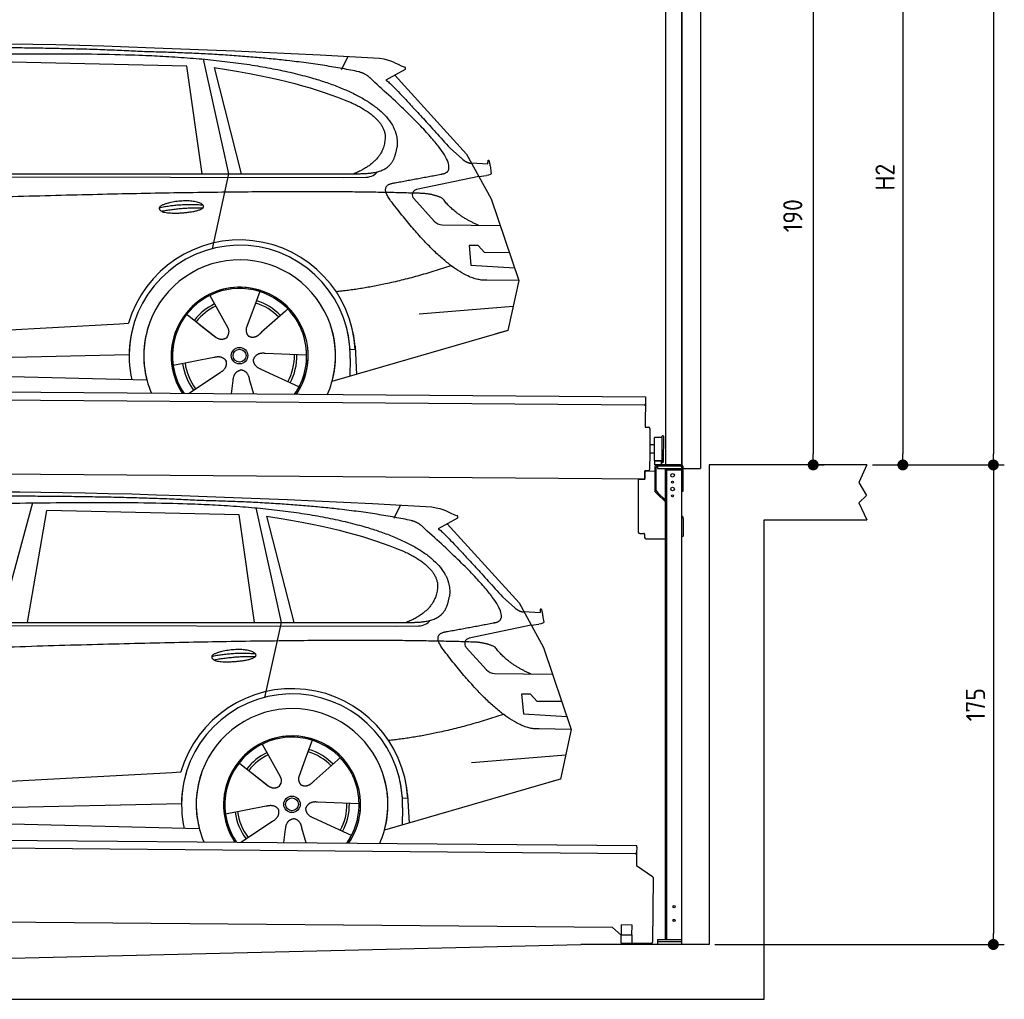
# Model space of a CAD drawing. Header units: millimetres. Extents: x -411 to 6777, y 0 to 6327.
# Tile 5 of 6: x 3183 to 6777, y 0 to 3575. Entities that reach past the tile are written whole.
import ezdxf

# ---------------------------------------------------------------- set-up
doc = ezdxf.new("R2010")
doc.units = ezdxf.units.MM
doc.layers.add('4', color=3, linetype='Continuous')
for name, color, linetype, lineweight in [('car', 10, 'Continuous', 25), ('Plattform', 7, 'Continuous', 25), ('Sichtbare Kanten(DIN)', 7, 'Continuous', 25), ('Ständer vorne', 7, 'Continuous', 25), ('Tor', 200, 'Continuous', 25)]:
    doc.layers.add(name, color=color, linetype=linetype, lineweight=lineweight)
doc.styles.get("Standard").update_dxf_attribs({"font": 'ISOCP.SHX'})
doc.dimstyles.new('GEN-ISO', dxfattribs={"dimscale": 20, "dimtxt": 3.5, "dimasz": 2, "dimexe": 2, "dimexo": 1, "dimgap": 1.5, "dimtad": 1, "dimdec": 1, "dimlfac": 0.1, "dimdsep": 46, "dimtxsty": 'STANDARD', "dimblk": 'PUNKT', "dimcen": 2, "dimclrd": 256, "dimclre": 256, "dimclrt": 2, "dimadec": 0, "dimazin": 0, "dimtp": 0.1, "dimtm": 0.1, "dimtfac": 0.71, "dimtdec": 1, "dimtmove": 2, "dimatfit": 3, "dimldrblk": 'PUNKT', "dimfxl": 2, "dimtolj": 1, "dimarcsym": 0})

# ---------------------------------------------------------------- blocks, each defined once
blk = doc.blocks.new('PUNKT')
at = {"layer": '4', "color": 0, "linetype": 'ByBlock'}
blk.add_line((-0.5, 0), (-1, 0), dxfattribs=at)
at = {"layer": '4', "color": 0, "linetype": 'ByBlock', "const_width": 0.5}
blk.add_lwpolyline([(-0.25, 0, 1), (0.25, 0, 1)], format="xyb", close=True, dxfattribs=at)
blk = doc.blocks.new('*D301')
at = {"layer": '4', "lineweight": -2, "transparency": 16777216}
for p, q in [((5720, 5550), (6776.9, 5550)), ((6736.9, 5510), (6736.9, 1990)), ((6295.4, 1950), (6776.9, 1950))]:
    blk.add_line(p, q, dxfattribs=at)
at = {"layer": 'Defpoints', "color": 0, "transparency": 16777216}
for p in [(5700, 5550), (6275.4, 1950), (6736.9, 1950)]:
    blk.add_point(p, dxfattribs=at)
at = {"layer": '4', "lineweight": -2, "transparency": 16777216, "xscale": 40, "yscale": 40, "zscale": 40}
for p, rotation in [((6736.9, 5550), 90), ((6736.9, 1950), 270)]:
    blk.add_blockref('PUNKT', p, dxfattribs=dict(at, rotation=rotation))
at = {"layer": '4', "color": 2, "transparency": 16777216, "insert": (6671.9, 3750), "char_height": 70, "attachment_point": 5, "rotation": 90}
blk.add_mtext('360', dxfattribs=at)
blk = doc.blocks.new('*D302')
at = {"layer": '4', "lineweight": -2, "transparency": 16777216}
for p, q in [((6295.4, 1950), (6776.9, 1950)), ((6736.9, 1910), (6736.9, 240)), ((5720, 200), (6776.9, 200))]:
    blk.add_line(p, q, dxfattribs=at)
at = {"layer": 'Defpoints', "color": 0, "transparency": 16777216}
for p in [(6275.4, 1950), (5700, 200), (6736.9, 200)]:
    blk.add_point(p, dxfattribs=at)
at = {"layer": '4', "lineweight": -2, "transparency": 16777216, "xscale": 40, "yscale": 40, "zscale": 40}
for p, rotation in [((6736.9, 1950), 90), ((6736.9, 200), 270)]:
    blk.add_blockref('PUNKT', p, dxfattribs=dict(at, rotation=rotation))
at = {"layer": '4', "color": 2, "transparency": 16777216, "insert": (6671.9, 1075), "char_height": 70, "attachment_point": 5, "rotation": 90}
blk.add_mtext('175', dxfattribs=at)
blk = doc.blocks.new('*D303')
at = {"layer": '4', "lineweight": -2, "transparency": 16777216}
for p, q in [((5920, 4050), (6446.5, 4050)), ((6406.5, 4010), (6406.5, 1990)), ((6295.4, 1950), (6446.5, 1950))]:
    blk.add_line(p, q, dxfattribs=at)
at = {"layer": 'Defpoints', "color": 0, "transparency": 16777216}
for p in [(5900, 4050), (6275.4, 1950), (6406.5, 1950)]:
    blk.add_point(p, dxfattribs=at)
at = {"layer": '4', "lineweight": -2, "transparency": 16777216, "xscale": 40, "yscale": 40, "zscale": 40}
for p, rotation in [((6406.5, 4050), 90), ((6406.5, 1950), 270)]:
    blk.add_blockref('PUNKT', p, dxfattribs=dict(at, rotation=rotation))
at = {"layer": '4', "color": 2, "transparency": 16777216, "insert": (6341.5, 3000), "char_height": 70, "attachment_point": 5, "rotation": 90}
blk.add_mtext('H2', dxfattribs=at)
blk = doc.blocks.new('*D305')
at = {"layer": '4', "lineweight": -2, "transparency": 16777216}
for p, q in [((5457.5, 3850), (6119.3, 3850)), ((6079.3, 3810), (6079.3, 1990)), ((6099.3, 1950), (6119.3, 1950))]:
    blk.add_line(p, q, dxfattribs=at)
at = {"layer": 'Defpoints', "color": 0, "transparency": 16777216}
for p in [(5437.5, 3850), (6079.3, 1950), (6079.3, 1950)]:
    blk.add_point(p, dxfattribs=at)
at = {"layer": '4', "lineweight": -2, "transparency": 16777216, "xscale": 40, "yscale": 40, "zscale": 40}
for p, rotation in [((6079.3, 3850), 90), ((6079.3, 1950), 270)]:
    blk.add_blockref('PUNKT', p, dxfattribs=dict(at, rotation=rotation))
at = {"layer": '4', "color": 2, "transparency": 16777216, "insert": (6004.7, 2859.2), "char_height": 70, "attachment_point": 5, "rotation": 90}
blk.add_mtext('190', dxfattribs=at)
blk = doc.blocks.new('UG Plattfrom Gl550')
at = {"layer": 'Sichtbare Kanten(DIN)'}
for p, q in [((268.3, 403.8), (5205.1, 360.7)), ((5199.8, 330.7), (273, 373.7)), ((5205, 354.7), (5205.1, 360.7)), ((5204.9, 335.7), (5204.4, 288.2)), ((5205, 354.7), (5204.9, 335.7)), ((5204.4, 288.2), (5262.9, 248.7)), ((5265.1, 244.5), (5263, 8.2)), ((5117, 61.5), (391.4, 102.7)), ((5148.7, 33.7), (5117, 61.5)), ((5149.7, 35.2), (5150.1, 71.2)), ((5188, 70.8), (5150.1, 71.2)), ((5187.7, 34.8), (5188, 70.8)), ((5148.5, 5.2), (5148.7, 35.2)), ((5148.5, 5.2), (5188.5, 4.8)), ((5148.7, 35.2), (5188.7, 34.8)), ((5258, 3.2), (5184.8, 3.9)), ((5188.5, 4.8), (5188.7, 34.8))]:
    blk.add_line(p, q, dxfattribs=at)
for centre, radius, start, end in [((5199.9, 335.7), 5, 269.5, 359.5), ((5260.1, 244.5), 5, 359.5, 55.9134), ((5184.9, 8.9), 5, 232.6301, 269.5), ((5195.8, 43.8), 12, 227.6897, 228.0904), ((5258, 8.2), 5, 269.5, 359.5)]:
    blk.add_arc(centre, radius, start, end, dxfattribs=at)
blk = doc.blocks.new('Palette EG Gl550')
at = {"layer": 'Plattform'}
for p, q in [((429.5, 2237), (5467.3, 2198)), ((5462.1, 2168), (434.2, 2207)), ((5467.3, 2198), (5466.5, 2088)), ((5466.5, 2088), (5478.5, 2087.9)), ((5483.4, 2082.8), (5482.7, 1992.8)), ((5499.6, 1965.6), (5500.2, 2049.8)), ((5527.5, 1960.5), (5528.3, 2054.5)), ((5532.3, 2054.5), (5531.5, 1960.5)), ((5501.1, 2022.8), (5484.1, 2023)), ((5482.7, 1992.8), (5482.3, 1932.9)), ((5499.8, 1992.7), (5482.7, 1992.8)), ((5525.9, 1965), (5500.9, 1965)), ((5500.9, 1950), (5500.9, 1965)), ((5512.9, 1965), (5500.9, 1965)), ((5500.9, 1950), (5500.9, 1965)), ((5500.9, 1950), (5525.9, 1950)), ((5525.9, 1950), (5500.9, 1950)), ((5525.9, 1950), (5525.9, 1965)), ((5525.9, 1950), (5525.9, 1965)), ((5465, 1898), (341.7, 1937.7)), ((5465.2, 1928), (5465, 1898)), ((5465.2, 1928), (5477.2, 1927.9)), ((5477.2, 1927.9), (5465.2, 1928))]:
    blk.add_line(p, q, dxfattribs=at)
for centre, radius, start, end in [((5462.1, 2173), 5, 268.5823, 358.5607), ((5478.4, 2082.9), 5, 359.556, 89.556), ((5500.6, 2049.8), 0.4, 91.7323, 179.3444), ((5511.7, 1723.6), 326.8, 87.1739, 91.9438), ((5527.8, 2050.4), 0.4, 266.9623, 359.3444), ((5530.3, 2054.5), 2, 359.3444, 179.3444), ((5500, 1965.6), 0.4, 179.3444, 266.9565), ((5519.7, 2849.4), 884.4, 268.7196, 270.4008), ((5491.8, 3053.4), 1088.9, 271.795, 271.861), ((5527.2, 1964.6), 0.4, 359.556, 91.938), ((5529.5, 1960.5), 2, 179.3444, 359.3444), ((5477.3, 1932.9), 5, 269.556, 359.556)]:
    blk.add_arc(centre, radius, start, end, dxfattribs=at)
blk = doc.blocks.new('Ständer_vorne_GT175')
at = {"layer": 'Ständer vorne'}
for p, q in [((5595, 1950), (5511, 1950)), ((5511, 1945), (5511, 1937)), ((5595.1, 1945), (5511.1, 1945)), ((5465, 1898), (5465.2, 1928)), ((5465.2, 1928), (5501, 1927.7)), ((5501, 1940), (5501, 1857.2)), ((5506.1, 1857.2), (5506.1, 1940)), ((5511, 1937), (5600, 1937)), ((5540, 218), (5540, 1937)), ((5540, 1932), (5600, 1932)), ((5545, 218), (5545, 1932)), ((5600, 200), (5600, 1940)), ((5605, 1854), (5605, 1940)), ((5441, 1898.2), (5441, 1705)), ((5441, 1898.2), (5465, 1898)), ((5510.3, 1843.9), (5504.1, 1850)), ((5507.6, 1853.7), (5512.7, 1848.6)), ((5510.3, 1843.9), (5539.8, 1815)), ((5512.7, 1848.6), (5540, 1821.8)), ((5600, 1854), (5605, 1854)), ((5600, 1764), (5602, 1762.1)), ((5605, 1754.9), (5605, 1690)), ((5446, 1700), (5461.5, 1700)), ((5464, 1697.5), (5464, 1685)), ((5600, 1690), (5605, 1690)), ((5469, 1680), (5540, 1680)), ((5511, 218), (5600, 218)), ((5511, 218), (5511, 200)), ((5600, 210), (5511, 210)), ((5600, 200), (5511, 200))]:
    blk.add_line(p, q, dxfattribs=at)
for centre, radius in [((5566, 1912), 6.5), ((5566, 1887), 3.7), ((5566, 1862), 6.5), ((5566, 1837), 3.7), ((5571.4, 338), 3.7), ((5571.4, 288), 3.7)]:
    blk.add_circle(centre, radius, dxfattribs=at)
for centre, radius, start, end in [((5511.1, 1939.9), 10.1, 90.1445, 179.6512), ((5511.1, 1940), 5, 90, 180), ((5595, 1940), 10, 0, 90), ((5595, 1940), 5, 0, 90), ((5511.1, 1857.2), 10.1, 180, 225.5525), ((5511.1, 1857.2), 5, 179.6711, 225.5525), ((5595, 1754.9), 10, 0, 45.8814), ((5446, 1705), 5, 180, 270), ((5461.5, 1697.5), 2.5, 0, 90), ((5469, 1685), 5, 180, 270)]:
    blk.add_arc(centre, radius, start, end, dxfattribs=at)
blk = doc.blocks.new('Car_EG')
at = {"layer": 'car'}
for p, q in [((3792.6, 3404.8), (3091, 3421.1)), ((3852.9, 3430.7), (3945.7, 3012.4)), ((4357.9, 3393.3), (4382.1, 3440.6)), ((3848.5, 3012.4), (3792.6, 3404.8)), ((3892.2, 3399.7), (3991.7, 3012.5)), ((4589.4, 3392.6), (4519, 3354.1)), ((4552.4, 3372.3), (4814.1, 3084)), ((4754, 3105.6), (4799.2, 3065.4)), ((4814.1, 3084), (4903.3, 2921)), ((4831.7, 3051.8), (4891.9, 3049.2)), ((1721.3, 3002.4), (4364.6, 2999.2)), ((1768.3, 3011.3), (4420.2, 3012.7)), ((3945.7, 3012.4), (3884.9, 2738.8)), ((4364.6, 2999.2), (4447.5, 2999.9)), ((4858.7, 3002.5), (4631.9, 2954.6)), ((4858.7, 3002.5), (4886.4, 3006.3)), ((4621.2, 2921.6), (4695.5, 2839.8)), ((4903.3, 2921), (5004.9, 2622.4)), ((4724.6, 2826.6), (4936.3, 2823.9)), ((4856.4, 2750.6), (4823.7, 2750.9)), ((4823.7, 2750.9), (4829.9, 2679.3)), ((4879.9, 2724.5), (4856.4, 2750.6)), ((4970.4, 2723.7), (4879.9, 2724.5)), ((4829.9, 2679.3), (4988.9, 2669.3)), ((5004.9, 2622.4), (4888, 2623.9)), ((5004.9, 2622.4), (4965.3, 2440.8)), ((3877.2, 2568.5), (3906.3, 2516.1)), ((4059.5, 2582.3), (4034, 2513.6)), ((3905, 2518.5), (3906.3, 2516.1)), ((3906.3, 2516.1), (3942.9, 2449.9)), ((4161.1, 2519.6), (4153.3, 2511.2)), ((4641.2, 2501.4), (4984.6, 2529.2)), ((3789.4, 2502.8), (3900.1, 2415.1)), ((4034, 2513.6), (4010.1, 2449)), ((4153.3, 2511.2), (4065.7, 2433.8)), ((1677.7, 2363), (3547.7, 2465.1)), ((3547.7, 2465.1), (3580.2, 2466.9)), ((3839.5, 2462.9), (3890.8, 2422.3)), ((4960.7, 2439.5), (4322.9, 2253.9)), ((4965.3, 2440.8), (4921.5, 2428.1)), ((4407.3, 2383.3), (4412.9, 2280.1)), ((1697, 2310.9), (3582.9, 2352.3)), ((3743, 2313.7), (3891.6, 2342.7)), ((4230.4, 2350.4), (4079.2, 2356.8)), ((4389.1, 2337.7), (4387.4, 2272.7)), ((4407.9, 2371.2), (4388.7, 2370.2)), ((1598.6, 2313.5), (3647.1, 2260.1)), ((3799.2, 2210.6), (3914.4, 2287.1)), ((4202.2, 2234.5), (4064.9, 2298.5)), ((3956.3, 2209.2), (3962.2, 2257.6)), ((4037, 2208.5), (4022.1, 2262.1))]:
    blk.add_line(p, q, dxfattribs=at)
for radius in [30.1, 23.6]:
    blk.add_circle((3985.4, 2348.7), radius, dxfattribs=at)
for centre, radius, start, end in [((4636, 2935.1), 20, 101.911, 222.2225), ((4725.1, 2866.6), 40, 222.2225, 269.2614), ((3985.9, 2348.2), 422.7, 3.1257, 163.6879), ((3985.9, 2348.2), 403.4, 3.1257, 179.4216), ((3985.9, 2348.2), 350, 344.3697, 194.5808), ((3985.9, 2348.2), 250, 325.66, 212.9259), ((3985.9, 2348.2), 250, 325.66, 212.9259), ((3985.4, 2348.7), 245, 41.4393, 188.2101), ((3985.9, 2348.2), 250, 40.5532, 137.1602), ((3985.4, 2348.7), 209.6, 115.7372, 141.8665), ((3985.4, 2348.7), 200.6, 115.5904, 141.8784), ((3985.4, 2348.7), 200.6, 44.5019, 73.0215), ((3985.4, 2348.7), 209.6, 44.3713, 72.8747), ((3985.4, 2348.7), 245, 0.4019, 44.2101), ((3985.9, 2348.2), 422.7, 163.4862, 163.6879), ((3985.9, 2348.2), 403.4, 162.7346, 179.4216), ((3985.9, 2348.2), 350, 160.1996, 194.5808), ((3985.9, 2348.2), 250, 152.2768, 213.34), ((3985.4, 2348.7), 245, 151.8272, 188.2101), ((3985.9, 2348.2), 350, 344.3697, 17.4023), ((3985.9, 2348.2), 403.4, 3.1257, 14.8673), ((3985.9, 2348.2), 422.7, 3.1257, 14.1157), ((3985.9, 2348.2), 403.4, 172.558, 192.5899), ((3985.9, 2348.2), 350, 171.6006, 202.9387), ((3985.9, 2348.2), 250, 168.6947, 213.34), ((3985.4, 2348.7), 245, 168.6088, 214.2758), ((3985.4, 2348.7), 245, 324.7242, 8.993), ((3985.9, 2348.2), 250, 325.66, 8.9072), ((3985.9, 2348.2), 350, 336.0613, 6.0012), ((3985.9, 2348.2), 403.4, 358.5068, 5.0439), ((3985.4, 2348.7), 200.6, 331.5904, 1.0215), ((3985.4, 2348.7), 209.6, 331.7372, 0.8747), ((3985.9, 2348.2), 422.7, 3.1257, 3.2156), ((3985.4, 2348.7), 209.6, 187.7372, 216.8747), ((3985.4, 2348.7), 200.6, 187.5904, 217.0215)]:
    blk.add_arc(centre, radius, start, end, dxfattribs=at)
for points, degree in [([(2151.2, 3449.7), (2438.8, 3511.3), (3323.8, 3498), (4495.8, 3434.7)], 3), ([(3646, 3457.4), (3297.8, 3476.8), (2681.9, 3472.1)], 2), ([(4420.9, 3384.4), (4120.4, 3447), (3646, 3457.4)], 2), ([(4495.8, 3434.7), (4542.5, 3425.3), (4551.4, 3417), (4588.7, 3401.2)], 3), ([(3892.2, 3399.7), (4146.3, 3360.8), (4259.5, 3325.1), (4392.3, 3272.4)], 3), ([(4470.3, 3353.5), (4452.4, 3375.4), (4420.9, 3384.4)], 2), ([(4589.4, 3392.6), (4591.1, 3394.2), (4591.8, 3397.3), (4591.2, 3400.1), (4588.7, 3401.2)], 4), ([(4732.1, 3013.2), (4821.6, 3041.2), (4470.3, 3353.5)], 2), ([(4519, 3354.1), (4526.8, 3358.3), (4754, 3105.6)], 2), ([(4392.3, 3272.4), (4506.4, 3220.4), (4516.5, 3155.2)], 2), ([(4516.5, 3155.2), (4521.3, 3060.7), (4403.6, 3012.7)], 2), ([(4420.2, 3012.7), (4470.3, 3012.7), (4543.3, 3017.4), (4551.5, 3064.2), (4560.1, 3107.3)], 4), ([(4799.2, 3065.4), (4807.5, 3058.1), (4820.7, 3050.3), (4829.8, 3050.3), (4831.7, 3051.8)], 4), ([(4891.9, 3049.2), (4893.5, 3088.1), (4904.1, 3013.8)], 2), ([(4447.5, 2999.9), (4466.8, 3000.5), (4481.6, 3009.5), (4488.9, 3019.7)], 3), ([(4519, 3032.3), (4519.1, 3032.4), (4519.1, 3032.4), (4519.2, 3032.4)], 3), ([(4904.1, 3013.8), (4904.4, 3010.1), (4898.8, 3008.4), (4886.4, 3006.3)], 3), ([(4537, 2914.2), (4493.2, 2972.9), (4553.2, 2979.5)], 2), ([(4638.8, 2941), (3762.4, 2969.4), (1329.3, 2857.2)], 2), ([(4888, 2623.9), (4762.3, 2616.8), (4537, 2914.2)], 2), ([(4726.5, 2922.6), (4689.3, 2941), (4638.8, 2941)], 2), ([(4857.1, 2824.9), (4771.7, 2860.8), (4726.5, 2922.6)], 2), ([(3692.9, 2888.9), (3768.5, 2905.1), (3851.9, 2898.6)], 2), ([(3700, 2876), (3774.1, 2889.9), (3852, 2888.5)], 2), ([(4756.6, 2676.5), (4531.2, 2601.1), (4338.2, 2581.7)], 2), ([(3891, 2422.3), (3914.3, 2400.4), (3937.6, 2413.8)], 2), ([(3891.6, 2342.7), (3922.3, 2351.4), (3936.9, 2328.8)], 2), ([(4064.9, 2298.5), (4034.9, 2309.5), (4036.4, 2336.3)], 2), ([(4079.2, 2356.8), (4047.4, 2360.8), (4036.4, 2336.3)], 2), ([(3914.4, 2287.1), (3942.4, 2302.5), (3936.9, 2328.8)], 2), ([(3962.2, 2257.6), (3963.4, 2289.5), (3989.4, 2296.4)], 2), ([(4022.1, 2262.1), (4016.1, 2293.5), (3989.4, 2296.4)], 2)]:
    blk.add_open_spline(points, degree=degree, dxfattribs=at)
for points, degree, knots in [([(2320.7, 3436), (2347.3, 3438), (2486.7, 3439.9), (3508.2, 3460), (4128.4, 3453.6), (4583.8, 3281), (4560.1, 3107.3)], 4, [0.0821318, 0.0821318, 0.0821318, 0.0821318, 0.0821318, 0.258851, 0.508851, 1, 1, 1, 1, 1]), ([(4553.2, 2979.5), (4720.1, 3010.6), (4722.9, 3011.2), (4731.3, 3013), (4732.1, 3013.2)], 1, [0.1611508, 0.1611508, 1, 1.0196119, 1.078724, 1.0847856, 1.0847856]), ([(3700, 2876), (3676.6, 2892.6), (3722.1, 2907.9), (3805, 2927.3), (3897.6, 2893.4), (3835.4, 2870.2), (3726.3, 2864), (3704.9, 2873), (3700, 2876)], 5, [0, 0, 0, 0, 0, 0, 0.300106, 0.500106, 0.700106, 1, 1, 1, 1, 1, 1]), ([(3942.9, 2449.9), (3944.5, 2445.8), (3945.5, 2441.8), (3945.8, 2437.9), (3946.5, 2429.3), (3943.7, 2421.3), (3937.6, 2413.8)], 3, [0.2167758, 0.2167758, 0.2167758, 0.2167758, 0.4600873, 0.4600873, 0.4600873, 1, 1, 1, 1]), ([(4010.1, 2449), (4009.5, 2445.8), (4009.3, 2442.8), (4009.3, 2439.9), (4009.7, 2437.1), (4010.4, 2431.3), (4012.5, 2426), (4016, 2421.4), (4020.9, 2418.4)], 4, [0.3191838, 0.3191838, 0.3191838, 0.3191838, 0.3191838, 0.5438253, 0.5438253, 0.5438253, 0.5438253, 1, 1, 1, 1, 1]), ([(4065.7, 2433.8), (4065.7, 2433.8), (4065.7, 2433.8), (4065.7, 2433.8), (4065.7, 2433.8), (4056.6, 2424.1), (4045.9, 2414.2), (4031.6, 2411.8), (4020.9, 2418.4)], 4, [-0.000003, -0.000003, -0.000003, -0.000003, -0.000003, 0, 0, 0, 0, 1, 1, 1, 1, 1])]:
    blk.add_open_spline(points, degree=degree, knots=knots, dxfattribs=at)
blk = doc.blocks.new('Car_147')
at = {"layer": 'car'}
for p, q in [((3229.2, 1811.5), (3109.9, 1374.6)), ((4549.3, 1756), (4573.5, 1803.3)), ((3211.6, 1374.7), (3282.4, 1783.8)), ((3983.9, 1767.5), (3282.4, 1783.8)), ((4039.9, 1375.1), (3983.9, 1767.5)), ((4044.3, 1793.4), (4137.1, 1375.1)), ((4083.5, 1762.4), (4183.1, 1375.2)), ((4780.8, 1755.3), (4710.3, 1716.8)), ((4743.8, 1735), (5005.5, 1446.7)), ((4945.4, 1468.3), (4990.6, 1428.1)), ((5005.5, 1446.7), (5094.6, 1283.7)), ((5023.1, 1414.5), (5083.3, 1411.9)), ((1959.6, 1374), (4611.6, 1375.4)), ((4137.1, 1375.1), (4076.2, 1101.5)), ((5050.1, 1365.2), (5077.8, 1369)), ((1912.6, 1365.1), (4556, 1361.9)), ((4556, 1361.9), (4638.8, 1362.6)), ((5050.1, 1365.2), (4823.2, 1317.3)), ((4812.5, 1284.3), (4886.8, 1202.4)), ((5094.6, 1283.7), (5196.3, 985.1)), ((4915.9, 1189.3), (5127.7, 1186.6)), ((5047.7, 1113.3), (5015.1, 1113.6)), ((5015.1, 1113.6), (5021.3, 1042)), ((5071.3, 1087.2), (5047.7, 1113.3)), ((5161.8, 1086.4), (5071.3, 1087.2)), ((5021.3, 1042), (5180.3, 1032)), ((5196.3, 985.1), (5079.4, 986.6)), ((5196.3, 985.1), (5156.7, 803.5)), ((4250.9, 945), (4225.3, 876.3)), ((4068.6, 931.2), (4097.7, 878.8)), ((3980.8, 865.5), (4091.4, 777.8)), ((4096.4, 881.2), (4097.7, 878.8)), ((4097.7, 878.8), (4134.2, 812.6)), ((4225.3, 876.3), (4201.5, 811.7)), ((4344.6, 873.9), (4257.1, 796.5)), ((4352.4, 882.3), (4344.6, 873.9)), ((4832.5, 864.1), (5175.9, 891.9)), ((1869, 725.7), (3739, 827.8)), ((3739, 827.8), (3771.5, 829.6)), ((4030.9, 825.6), (4082.1, 785)), ((5152, 802.2), (4514.3, 616.6)), ((5156.7, 803.5), (5112.9, 790.8)), ((4421.8, 713.1), (4270.5, 719.5)), ((4599.3, 733.9), (4580, 732.9)), ((4598.6, 746), (4604.3, 642.8)), ((1888.4, 673.6), (3774.2, 715)), ((3934.3, 676.4), (4082.9, 705.4)), ((4580.5, 700.4), (4578.8, 635.4)), ((1789.9, 676.2), (3838.5, 622.8)), ((3990.6, 573.3), (4105.7, 649.8)), ((4393.5, 597.2), (4256.3, 661.2)), ((4147.6, 571.9), (4153.6, 620.3)), ((4228.4, 571.2), (4213.4, 624.8))]:
    blk.add_line(p, q, dxfattribs=at)
for radius in [30.1, 23.6]:
    blk.add_circle((4176.8, 711.4), radius, dxfattribs=at)
for centre, radius, start, end in [((4827.3, 1297.8), 20, 101.911, 222.2225), ((4916.5, 1229.3), 40, 222.2225, 269.2614), ((4177.2, 710.9), 422.7, 3.1257, 163.6879), ((4177.2, 710.9), 403.4, 3.1257, 179.4216), ((4177.2, 710.9), 350, 344.3697, 194.5808), ((4177.2, 710.9), 250, 325.66, 212.9259), ((4177.2, 710.9), 250, 325.66, 212.9259), ((4176.8, 711.4), 245, 41.4393, 188.2101), ((4177.2, 710.9), 250, 40.5532, 137.1602), ((4176.8, 711.4), 209.6, 115.7372, 141.8665), ((4176.8, 711.4), 200.6, 44.5019, 73.0215), ((4176.8, 711.4), 209.6, 44.3713, 72.8747), ((4176.8, 711.4), 200.6, 115.5904, 141.8784), ((4176.8, 711.4), 245, 0.4019, 44.2101), ((4177.2, 710.9), 422.7, 163.4862, 163.6879), ((4177.2, 710.9), 403.4, 162.7346, 179.4216), ((4177.2, 710.9), 350, 160.1996, 194.5808), ((4177.2, 710.9), 250, 152.2768, 213.34), ((4176.8, 711.4), 245, 151.8272, 188.2101), ((4177.2, 710.9), 350, 344.3697, 17.4023), ((4177.2, 710.9), 403.4, 3.1257, 14.8673), ((4177.2, 710.9), 422.7, 3.1257, 14.1157), ((4177.2, 710.9), 403.4, 172.558, 192.5899), ((4177.2, 710.9), 350, 171.6006, 202.9387), ((4177.2, 710.9), 250, 168.6947, 213.34), ((4176.8, 711.4), 245, 168.6088, 214.2758), ((4176.8, 711.4), 245, 324.7242, 8.993), ((4177.2, 710.9), 250, 325.66, 8.9072), ((4177.2, 710.9), 350, 336.0613, 6.0012), ((4177.2, 710.9), 403.4, 358.5068, 5.0439), ((4177.2, 710.9), 422.7, 3.1257, 3.2156), ((4176.8, 711.4), 209.6, 187.7372, 216.8747), ((4176.8, 711.4), 200.6, 187.5904, 217.0215), ((4176.8, 711.4), 200.6, 331.5904, 1.0215), ((4176.8, 711.4), 209.6, 331.7372, 0.8747)]:
    blk.add_arc(centre, radius, start, end, dxfattribs=at)
for points, degree in [([(2342.5, 1812.4), (2630.1, 1874), (3515.1, 1860.7), (4687.1, 1797.4)], 3), ([(3837.4, 1820.1), (3489.2, 1839.5), (2873.2, 1834.8)], 2), ([(4612.3, 1747.1), (4311.7, 1809.7), (3837.4, 1820.1)], 2), ([(4687.1, 1797.4), (4733.9, 1788), (4742.7, 1779.7), (4780.1, 1763.9)], 3), ([(4083.5, 1762.4), (4337.6, 1723.5), (4450.8, 1687.8), (4583.6, 1635.1)], 3), ([(4780.8, 1755.3), (4782.4, 1756.9), (4783.1, 1760), (4782.6, 1762.8), (4780.1, 1763.9)], 4), ([(4661.7, 1716.2), (4643.8, 1738.1), (4612.3, 1747.1)], 2), ([(4923.5, 1375.9), (5012.9, 1403.9), (4661.7, 1716.2)], 2), ([(4710.3, 1716.8), (4718.2, 1721), (4945.4, 1468.3)], 2), ([(4583.6, 1635.1), (4697.7, 1583.1), (4707.9, 1517.9)], 2), ([(4707.9, 1517.9), (4712.6, 1423.4), (4594.9, 1375.4)], 2), ([(4611.6, 1375.4), (4661.6, 1375.4), (4734.7, 1380.1), (4742.8, 1426.9), (4751.5, 1470)], 4), ([(4990.6, 1428.1), (4998.8, 1420.7), (5012.1, 1413), (5021.2, 1413), (5023.1, 1414.5)], 4), ([(5083.3, 1411.9), (5084.8, 1450.8), (5095.5, 1376.5)], 2), ([(4638.8, 1362.6), (4658.1, 1363.2), (4672.9, 1372.2), (4680.2, 1382.4)], 3), ([(4710.3, 1395), (4710.4, 1395.1), (4710.5, 1395.1), (4710.6, 1395.1)], 3), ([(5095.5, 1376.5), (5095.7, 1372.8), (5090.2, 1371.1), (5077.8, 1368.9)], 3), ([(4728.4, 1276.9), (4684.6, 1335.6), (4744.6, 1342.2)], 2), ([(4830.2, 1303.7), (3953.8, 1332.1), (1520.6, 1219.9)], 2), ([(4917.9, 1285.3), (4880.6, 1303.7), (4830.2, 1303.7)], 2), ([(3884.3, 1251.6), (3959.8, 1267.8), (4043.3, 1261.3)], 2), ([(5079.4, 986.6), (4953.6, 979.5), (4728.4, 1276.9)], 2), ([(5048.4, 1187.6), (4963.1, 1223.5), (4917.9, 1285.3)], 2), ([(3891.3, 1238.7), (3965.5, 1252.6), (4043.4, 1251.2)], 2), ([(4947.9, 1039.2), (4722.5, 963.8), (4529.6, 944.4)], 2), ([(4082.4, 785), (4105.7, 763.1), (4129, 776.5)], 2), ([(4270.5, 719.5), (4238.8, 723.5), (4227.8, 699)], 2), ([(4082.9, 705.4), (4113.7, 714.1), (4128.3, 691.5)], 2), ([(4105.7, 649.8), (4133.7, 665.2), (4128.3, 691.5)], 2), ([(4256.3, 661.2), (4226.3, 672.2), (4227.8, 699)], 2), ([(4153.6, 620.3), (4154.8, 652.2), (4180.7, 659.1)], 2), ([(4213.4, 624.8), (4207.4, 656.2), (4180.7, 659.1)], 2)]:
    blk.add_open_spline(points, degree=degree, dxfattribs=at)
for points, degree, knots in [([(2512.1, 1798.7), (2538.6, 1800.7), (2678.1, 1802.6), (3699.5, 1822.7), (4319.8, 1816.3), (4775.2, 1643.7), (4751.5, 1470)], 4, [0.0821318, 0.0821318, 0.0821318, 0.0821318, 0.0821318, 0.258851, 0.508851, 1, 1, 1, 1, 1]), ([(4744.6, 1342.2), (4911.5, 1373.3), (4914.3, 1373.9), (4922.6, 1375.7), (4923.5, 1375.9)], 1, [0.1611508, 0.1611508, 1, 1.0196119, 1.078724, 1.0847856, 1.0847856]), ([(3891.3, 1238.7), (3867.9, 1255.3), (3913.5, 1270.6), (3996.3, 1290), (4089, 1256.1), (4026.8, 1232.9), (3917.6, 1226.7), (3896.2, 1235.7), (3891.3, 1238.7)], 5, [0, 0, 0, 0, 0, 0, 0.300106, 0.500106, 0.700106, 1, 1, 1, 1, 1, 1]), ([(4134.2, 812.6), (4135.9, 808.5), (4136.9, 804.5), (4137.2, 800.6), (4137.8, 792), (4135.1, 784), (4129, 776.5)], 3, [0.2167758, 0.2167758, 0.2167758, 0.2167758, 0.4600873, 0.4600873, 0.4600873, 1, 1, 1, 1]), ([(4201.5, 811.7), (4200.9, 808.5), (4200.6, 805.5), (4200.7, 802.6), (4201, 799.8), (4201.8, 794), (4203.8, 788.7), (4207.4, 784.1), (4212.3, 781.1)], 4, [0.3191838, 0.3191838, 0.3191838, 0.3191838, 0.3191838, 0.5438253, 0.5438253, 0.5438253, 0.5438253, 1, 1, 1, 1, 1]), ([(4257.1, 796.5), (4257.1, 796.5), (4257.1, 796.5), (4257.1, 796.5), (4257.1, 796.5), (4248, 786.8), (4237.3, 776.9), (4223, 774.5), (4212.3, 781.1)], 4, [-0.000003, -0.000003, -0.000003, -0.000003, -0.000003, 0, 0, 0, 0, 1, 1, 1, 1, 1])]:
    blk.add_open_spline(points, degree=degree, knots=knots, dxfattribs=at)
blk = doc.blocks.new('Gebäude_360_GT175')
for p, q in [((6275.4, 1950), (5700, 1950)), ((5700, 1950), (5700, 200)), ((6275.4, 1950), (6246.4, 1885.9)), ((6246.4, 1885.9), (6274.3, 1838)), ((6274.3, 1838), (6246.4, 1811)), ((6246.4, 1811), (6275.4, 1750)), ((5900, 0), (5900, 1750)), ((5900, 1750), (6275.4, 1750)), ((3000, 146.1), (5231.6, 200)), ((5700, 200), (5231.6, 200)), ((0, 0), (5900, 0))]:
    blk.add_line(p, q)
blk = doc.blocks.new('Tor 335 bis 365 Gebäude')
at = {"layer": 'Tor'}
for p, q in [((5465.6, 4964.5), (5465.6, 5263)), ((5465.6, 5263), (5668, 5263)), ((5668, 4657.1), (5668, 5263)), ((5557, 4964.5), (5465.6, 4964.5)), ((5557, 4964.5), (5557, 4663)), ((5562, 4657.1), (5600, 4657.1)), ((5600, 4657.1), (5600, 4657)), ((5668, 4657), (5668, 4657.1)), ((5600, 1937), (5668, 1937))]:
    blk.add_line(p, q, dxfattribs=at)
at = {"layer": 'Tor', "lineweight": 25}
blk.add_line((5600, 4657.1), (5600, 1937), dxfattribs=at)
at = {"layer": 'Tor'}
blk.add_lwpolyline([(5668, 4657.1), (5668, 1937)], dxfattribs=at)
blk.add_arc((5563, 4663), 6, 180, 260.4059, dxfattribs=at)
blk = doc.blocks.new('Ständer vorne ab 340')
at = {"layer": 'Ständer vorne'}
for p, q in [((5240, 5082), (5240, 4782)), ((5490, 5082), (5240, 5082)), ((5490, 5062), (5490, 5082)), ((5540, 5062), (5490, 5062)), ((5540, 4832), (5540, 5062)), ((5540.2, 4962), (5539.8, 4962)), ((5540, 4962), (5540, 1950)), ((5600, 4962), (5540, 4962)), ((5600, 1948.7), (5600, 4962)), ((5490, 4782), (5490, 4832)), ((5490, 4832), (5540, 4832)), ((5240, 4782), (5490, 4782)), ((5540, 4677.4), (5540, 4678.4)), ((5511.2, 1945), (5511.2, 1937)), ((5595.1, 1945), (5511.2, 1945)), ((5511.2, 1937), (5600, 1937)), ((5600, 1937), (5600, 1940))]:
    blk.add_line(p, q, dxfattribs=at)

msp = doc.modelspace()

# ---------------------------------------------------------------- block references
for name, p in [('Gebäude_360_GT175', (0, 0)), ('Car_EG', (0, 0)), ('Palette EG Gl550', (0, 0)), ('Ständer_vorne_GT175', (0, 0)), ('Car_147', (0, 0)), ('UG Plattfrom Gl550', (230.01, 200))]:
    msp.add_blockref(name, p)
at = {"layer": 'Ständer vorne'}
msp.add_blockref('Ständer vorne ab 340', (0, 0), dxfattribs=at)
at = {"layer": 'Tor'}
msp.add_blockref('Tor 335 bis 365 Gebäude', (0, 0), dxfattribs=at)

# ---------------------------------------------------------------- dimensions: what is measured, and where the dimension line sits
at = {"layer": '4'}
for base, p1, p2, override, picture, middle in [((6736.86, 1950), (5700, 5550), (6275.45, 1950), {"dimdec": 0, "dimtdec": 3, "dimtolj": 0}, '*D301', (6671.86, 3750)), ((6736.86, 200), (6275.45, 1950), (5700, 200), {"dimtdec": 3, "dimtolj": 0}, '*D302', (6671.86, 1075))]:
    dim = msp.add_linear_dim(base=base, p1=p1, p2=p2, angle=90, dimstyle='GEN-ISO', override=override, dxfattribs=at)
    dim.commit()
    dim.dimension.update_dxf_attribs({"geometry": picture, "text_midpoint": middle})
dim = msp.add_linear_dim(base=(6406.55, 1950), p1=(5900, 4050), p2=(6275.45, 1950), angle=90, text='H2', dimstyle='GEN-ISO', override={"dimdec": 0, "dimtdec": 3, "dimtolj": 0}, dxfattribs=at)
dim.commit()
dim.dimension.update_dxf_attribs({"geometry": '*D303', "text_midpoint": (6341.54, 3000)})
dim = msp.add_linear_dim(base=(6079.31, 1950), p1=(5437.5, 3849.97), p2=(6079.31, 1950), angle=90, dimstyle='GEN-ISO', override={"dimtdec": 3, "dimtolj": 0}, dxfattribs=at)
dim.commit()
dim.dimension.update_dxf_attribs({"geometry": '*D305', "text_midpoint": (6004.71, 2859.23), "dimtype": 160})

doc.saveas('drawing.dxf')
